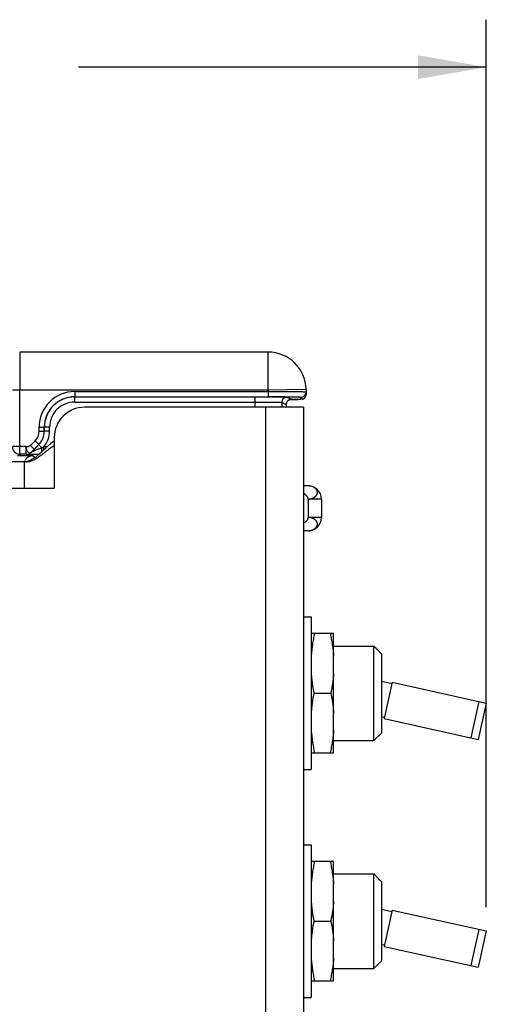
# Model space of a CAD drawing. Header units: inches. Extents: x 0 to 22, y 0 to 17.
# Tile 6 of 40: x 8.4 to 9.7, y 7.7 to 10.3. Entities that reach past the tile are written whole.
import ezdxf

# ---------------------------------------------------------------- set-up
doc = ezdxf.new("R2010")
doc.units = ezdxf.units.IN
doc.header["$LTSCALE"] = 1.21
doc.header["$MEASUREMENT"] = 0
doc.layers.get('0').update_dxf_attribs({"linetype": 'CONTINUOUS'})
for name, color, linetype in [('02___PRT_ALL_AXES', 7, 'CONTINUOUS'), ('03___PRT_ALL_CURVES', 7, 'CONTINUOUS'), ('DIMENSIONS', 7, 'CONTINUOUS')]:
    doc.layers.add(name, color=color, linetype=linetype)
doc.styles.get("Standard").update_dxf_attribs({"font": 'txt', "width": 0.8})
doc.dimstyles.new('DIMSTYLE_1', dxfattribs={"dimtxt": 0.125, "dimasz": 0.18, "dimexe": 0.125, "dimexo": 0.0625, "dimgap": 0.0625, "dimtad": 0, "dimtih": 1, "dimtoh": 1, "dimzin": 4, "dimdsep": 46, "dimtxsty": 'STANDARD', "dimblk": '_FILLED', "dimblk1": '_FILLED', "dimblk2": '_FILLED', "dimcen": 0.09, "dimadec": 0, "dimazin": 0, "dimtp": 0.001, "dimtm": 0.001, "dimtfac": 1, "dimtofl": 0, "dimtmove": 0, "dimatfit": 3, "dimldrblk": '_FILLED', "dimfxl": 1, "dimtolj": 1, "dimtzin": 4, "dimarcsym": 0})

# ---------------------------------------------------------------- blocks, each defined once
blk = doc.blocks.new('_FILLED')
at = {"color": 0, "linetype": 'BYBLOCK'}
blk.add_solid([(0, 0), (-1, 0.174), (-1, -0.174)], dxfattribs=at)
blk = doc.blocks.new('*D3')
at = {"layer": 'DIMENSIONS', "color": 2, "linetype": 'CONTINUOUS'}
for p, q in [((6.2637, 7.2845), (6.2637, 10.2657)), ((9.6607, 7.9297), (9.6607, 10.2657)), ((6.2637, 10.1407), (7.3372, 10.1407)), ((9.6607, 10.1407), (8.5872, 10.1407))]:
    blk.add_line(p, q, dxfattribs=at)
at = {"layer": 'DIMENSIONS', "color": 2, "linetype": 'CONTINUOUS', "xscale": 0.18, "yscale": 0.18, "zscale": 0.18, "rotation": 180}
blk.add_blockref('_FILLED', (6.2637, 10.1407), dxfattribs=at)
at = {"layer": 'DIMENSIONS', "color": 2, "linetype": 'CONTINUOUS', "xscale": 0.18, "yscale": 0.18, "zscale": 0.18}
blk.add_blockref('_FILLED', (9.6607, 10.1407), dxfattribs=at)
at = {"layer": 'DIMENSIONS', "color": 2, "linetype": 'CONTINUOUS', "insert": (7.9622, 10.2032), "char_height": 0.125, "width": 1.125, "attachment_point": 2, "line_spacing_factor": 0.9}
blk.add_mtext('3.40{\\Ftxt.shx;\\W1.000000;\\H0.125000; }[86.3]', dxfattribs=at)

msp = doc.modelspace()

# ---------------------------------------------------------------- linework, layer by layer
at = {"color": 7, "linetype": 'CONTINUOUS'}
for p, q in [((9.0865, 9.3907), (8.4326, 9.3907)), ((9.0865, 9.2907), (9.0865, 9.3907)), ((9.0865, 9.2907), (8.4133, 9.2907)), ((8.4333, 9.1219), (8.4333, 9.2907)), ((8.5774, 9.2869), (8.5774, 9.2731)), ((8.5774, 9.2869), (9.0865, 9.2869)), ((9.1864, 9.2924), (9.0865, 9.2907)), ((9.0865, 9.2907), (9.0865, 9.2869)), ((9.0865, 9.2869), (9.0865, 9.2731)), ((9.1864, 9.2924), (9.1867, 9.2803)), ((8.5774, 9.2731), (9.0865, 9.2731)), ((8.5775, 9.2593), (8.5775, 9.273)), ((8.5775, 9.2593), (9.0523, 9.2593)), ((9.0523, 9.2457), (9.0523, 9.273)), ((9.0868, 9.273), (9.0907, 9.273)), ((9.1223, 9.2585), (9.1223, 9.2457)), ((9.1223, 9.2585), (9.134, 9.2527)), ((9.134, 9.2527), (9.134, 9.2457)), ((9.134, 9.2527), (9.134, 9.2527)), ((9.1361, 9.2723), (9.1478, 9.2665)), ((9.1433, 9.2657), (9.1513, 9.2657)), ((9.1478, 9.2665), (9.1459, 9.2663)), ((9.1513, 9.2657), (9.1606, 9.2659)), ((9.1606, 9.2659), (9.1654, 9.2659)), ((9.1728, 9.2724), (9.1729, 9.2662)), ((8.4836, 9.1825), (8.4836, 9.1931)), ((8.4836, 9.1931), (8.4974, 9.1931)), ((8.4836, 9.1825), (8.4974, 9.1825)), ((8.4974, 9.1825), (8.4974, 9.1931)), ((8.4974, 9.1931), (8.4975, 9.193)), ((8.4974, 9.1825), (8.4975, 9.1825)), ((8.4975, 9.1825), (8.4975, 9.193)), ((8.5113, 9.193), (8.4975, 9.193)), ((8.5113, 9.1825), (8.4975, 9.1825)), ((8.5113, 9.1825), (8.5113, 9.193)), ((8.4611, 9.145), (8.473, 9.1569)), ((8.473, 9.1569), (8.4827, 9.1472)), ((8.4493, 9.1419), (8.4133, 9.1419)), ((8.4493, 9.1219), (8.4493, 9.1419)), ((8.4611, 9.145), (8.4708, 9.1353)), ((8.4635, 9.1278), (8.4828, 9.1471)), ((8.4635, 9.1278), (8.4708, 9.1353)), ((8.4635, 9.1278), (8.4635, 9.1278)), ((8.4708, 9.1353), (8.4827, 9.1472)), ((8.4827, 9.1472), (8.4828, 9.1471)), ((8.491, 9.139), (8.4828, 9.1471)), ((8.4962, 9.1336), (8.4962, 9.1413)), ((8.5045, 9.1413), (8.4962, 9.1413)), ((8.4333, 9.1219), (8.4326, 9.1204)), ((8.4493, 9.1219), (8.4333, 9.1219)), ((8.4493, 9.1219), (8.4493, 9.1219)), ((8.4682, 9.1181), (8.4731, 9.1131)), ((9.1917, 9.0387), (9.1797, 9.0387)), ((9.1917, 9.0037), (9.1917, 8.9557)), ((9.2267, 9.0037), (9.1917, 9.0037)), ((9.2267, 9.0037), (9.2267, 8.9557)), ((9.2267, 8.9557), (9.1917, 8.9557)), ((9.1917, 8.9207), (9.1797, 8.9207)), ((9.1997, 8.6507), (9.2587, 8.6507)), ((9.2587, 8.3357), (9.2587, 8.6507)), ((9.2587, 8.6172), (9.3647, 8.6172)), ((9.3647, 8.3682), (9.3647, 8.6172)), ((9.3647, 8.6172), (9.3715, 8.6103)), ((9.3715, 8.6103), (9.3727, 8.6092)), ((9.3727, 8.6092), (9.3738, 8.6081)), ((9.3738, 8.6081), (9.3747, 8.6071)), ((9.3747, 8.6071), (9.376, 8.6058)), ((9.376, 8.6058), (9.377, 8.6048)), ((9.377, 8.6048), (9.3782, 8.6036)), ((9.3782, 8.6036), (9.3847, 8.597)), ((9.3847, 8.597), (9.3847, 8.3882)), ((9.4133, 8.5221), (9.392, 8.4264)), ((9.4133, 8.5221), (9.6607, 8.4672)), ((9.2068, 8.4932), (9.2516, 8.4932)), ((9.6412, 8.4715), (9.62, 8.3759)), ((9.6607, 8.4672), (9.6395, 8.3715)), ((9.392, 8.4264), (9.6395, 8.3715)), ((9.1997, 8.3357), (9.2587, 8.3357)), ((9.1997, 8.0507), (9.2587, 8.0507)), ((9.2587, 7.7357), (9.2587, 8.0507)), ((9.2587, 8.0172), (9.3647, 8.0172)), ((9.3647, 7.7682), (9.3647, 8.0172)), ((9.3647, 8.0172), (9.3715, 8.0103)), ((9.3715, 8.0103), (9.3727, 8.0092)), ((9.3727, 8.0092), (9.3738, 8.0081)), ((9.3738, 8.0081), (9.3747, 8.0071)), ((9.3747, 8.0071), (9.376, 8.0058)), ((9.376, 8.0058), (9.377, 8.0048)), ((9.377, 8.0048), (9.3782, 8.0036)), ((9.3782, 8.0036), (9.3847, 7.997)), ((9.3847, 7.997), (9.3847, 7.7882)), ((9.4133, 7.9221), (9.392, 7.8264)), ((9.4133, 7.9221), (9.6607, 7.8672)), ((9.2068, 7.8932), (9.2516, 7.8932)), ((9.6412, 7.8715), (9.62, 7.7759)), ((9.6607, 7.8672), (9.6395, 7.7715)), ((9.392, 7.8264), (9.6395, 7.7715)), ((9.1997, 7.7357), (9.2587, 7.7357))]:
    msp.add_line(p, q, dxfattribs=at)
at = {"color": 3, "linetype": 'CONTINUOUS'}
for p, q in [((9.1797, 9.2457), (8.6037, 9.2457)), ((9.0797, 9.2457), (9.0797, 6.0667)), ((9.1797, 9.2457), (9.1797, 6.0667)), ((8.5237, 9.1567), (8.5156, 9.1507)), ((8.5237, 9.1657), (8.5237, 9.0327)), ((8.4894, 9.1271), (8.4852, 9.1232)), ((6.5495, 9.1027), (8.4447, 9.1027)), ((8.4447, 9.1027), (8.4447, 9.0327)), ((6.5497, 9.0327), (8.5237, 9.0327))]:
    msp.add_line(p, q, dxfattribs=at)
at = {"color": 7, "linetype": 'CONTINUOUS'}
for points in [[(9.1803, 9.2684), (9.1812, 9.269), (9.182, 9.2697), (9.1829, 9.2706), (9.1837, 9.2715), (9.1844, 9.2725), (9.1851, 9.2736), (9.1857, 9.2749), (9.1861, 9.2762), (9.1864, 9.2775), (9.1866, 9.279), (9.1867, 9.2803)], [(9.134, 9.2527), (9.134, 9.2529), (9.1341, 9.2541), (9.1343, 9.2553), (9.1345, 9.2564), (9.1349, 9.2575), (9.1353, 9.2586), (9.1358, 9.2595), (9.1364, 9.2605), (9.1371, 9.2613), (9.1378, 9.2621), (9.1385, 9.2628), (9.1393, 9.2635), (9.1401, 9.2641), (9.1409, 9.2646), (9.1417, 9.265), (9.1425, 9.2654), (9.1432, 9.2657)], [(9.1432, 9.2657), (9.1439, 9.2659), (9.1446, 9.2661), (9.1451, 9.2662), (9.1455, 9.2662), (9.1458, 9.2663), (9.146, 9.2663), (9.1461, 9.2663), (9.1462, 9.2663), (9.1462, 9.2663)], [(9.1768, 9.2668), (9.1776, 9.2671), (9.1785, 9.2674), (9.1794, 9.2679), (9.1803, 9.2684)]]:
    msp.add_lwpolyline(points, dxfattribs=at)
for centre, radius, start, end in [((9.0865, 9.2907), 0.1, 1, 90), ((8.5773, 9.1931), 0.0938, 89.9948, 179.9981), ((9.1728, 9.2861), 0.0138, 269.999, 0.9989), ((9.1729, 9.28), 0.0138, 300.0443, 0.9973), ((8.5773, 9.1931), 0.08, 89.9915, 179.9991), ((8.5775, 9.193), 0.08, 89.9983, 179.9971), ((8.5775, 9.193), 0.0662, 89.9953, 179.9978), ((9.087, 0.2725), 9.0006, 89.72557, 90.00309), ((9.1361, 9.2585), 0.0138, 90.014, 179.993), ((9.1478, 9.2527), 0.0138, 108.1608, 179.9892), ((8.4474, 9.1825), 0.0362, 315.0025, 359.9975), ((8.4474, 9.1825), 0.05, 315.0019, 359.9981), ((8.4475, 9.1825), 0.05, 314.9975, 0.0025), ((8.4475, 9.1825), 0.0638, 319.8109, 359.9999), ((8.4333, 9.1419), 0.02, 180.0171, 269.99), ((8.4493, 9.1419), 0.02, 270.0043, 314.9957), ((8.4493, 9.1419), 0.02, 270.0043, 314.9957), ((7.8729, 10.5346), 1.5263, 293.8886, 294.1036), ((8.4681, 9.0931), 0.025, 143.9884, 149.9972), ((8.4683, 9.093), 0.0251, 132.0223, 143.9538), ((8.4682, 9.0931), 0.025, 90.0138, 132.0142), ((9.1917, 9.0037), 0.035, 0, 90), ((9.1917, 8.9557), 0.035, 270, 360)]:
    msp.add_arc(centre, radius, start, end, dxfattribs=at)
at = {"color": 3, "linetype": 'CONTINUOUS'}
for centre, radius, start, end in [((8.6037, 9.1657), 0.08, 90, 180), ((8.4448, 9.1426), 0.04, 269.9434, 283.6706), ((8.1817, 9.516), 0.5018, 307.6989, 308.1389)]:
    msp.add_arc(centre, radius, start, end, dxfattribs=at)
at = {"color": 7, "linetype": 'CONTINUOUS'}
for points, knots in [([(8.4326, 9.3907), (8.4327, 9.3907), (8.4327, 9.3904), (8.4327, 9.3901), (8.4327, 9.3895), (8.4328, 9.3887), (8.4328, 9.3876), (8.4329, 9.3857), (8.4329, 9.3828), (8.433, 9.3786), (8.433, 9.3736), (8.4331, 9.3677), (8.4331, 9.3612), (8.4332, 9.3539), (8.4332, 9.3431), (8.4333, 9.3284), (8.4333, 9.3099), (8.4333, 9.2972), (8.4333, 9.2907)], [0, 0, 0, 0, 0.001252, 0.004874, 0.010885, 0.019277, 0.030029, 0.043115, 0.076172, 0.118124, 0.168582, 0.227046, 0.292966, 0.365693, 0.444535, 0.617445, 0.805006, 1, 1, 1, 1]), ([(9.0865, 9.2869), (9.093, 9.2869), (9.1058, 9.2869), (9.1243, 9.2869), (9.1389, 9.2869), (9.1498, 9.2869), (9.157, 9.2868), (9.1636, 9.2868), (9.1694, 9.2868), (9.1745, 9.2867), (9.1786, 9.2866), (9.1816, 9.2866), (9.1835, 9.2866), (9.1846, 9.2865), (9.1854, 9.2865), (9.186, 9.2865), (9.1863, 9.2864), (9.1865, 9.2864), (9.1865, 9.2864)], [0, 0, 0, 0, 0.194983, 0.382528, 0.555407, 0.634234, 0.706957, 0.772868, 0.831336, 0.881796, 0.92376, 0.956828, 0.969924, 0.980684, 0.989083, 0.995104, 0.998736, 1, 1, 1, 1]), ([(9.0523, 9.2593), (9.0568, 9.2593), (9.0657, 9.2593), (9.0785, 9.2592), (9.0903, 9.2591), (9.1008, 9.2591), (9.1084, 9.259), (9.1135, 9.2589), (9.1164, 9.2588), (9.1188, 9.2588), (9.1206, 9.2587), (9.1216, 9.2586), (9.1222, 9.2586), (9.1223, 9.2585)], [0, 0, 0, 0, 0.192887, 0.378577, 0.550072, 0.700902, 0.825384, 0.876235, 0.918832, 0.952774, 0.977747, 0.993526, 1, 1, 1, 1]), ([(9.0907, 9.273), (9.0939, 9.2729), (9.1, 9.2729), (9.1088, 9.2729), (9.1165, 9.2728), (9.123, 9.2727), (9.1283, 9.2726), (9.1318, 9.2725), (9.134, 9.2725), (9.135, 9.2724), (9.1357, 9.2724), (9.136, 9.2724), (9.1361, 9.2723)], [0, 0, 0, 0, 0.212627, 0.406108, 0.576924, 0.721972, 0.838618, 0.924758, 0.955883, 0.978849, 0.993564, 1, 1, 1, 1]), ([(9.1301, 9.273), (9.1332, 9.273), (9.1391, 9.273), (9.1475, 9.2729), (9.1548, 9.2728), (9.1602, 9.2727), (9.1639, 9.2727), (9.1662, 9.2726), (9.1681, 9.2726), (9.1698, 9.2726), (9.171, 9.2725), (9.172, 9.2725), (9.1724, 9.2724), (9.1728, 9.2724), (9.1728, 9.2724)], [0, 0, 0, 0, 0.217645, 0.414354, 0.586792, 0.732041, 0.793685, 0.847648, 0.893707, 0.931664, 0.961365, 0.982688, 0.995558, 1, 1, 1, 1]), ([(9.1729, 9.2662), (9.1729, 9.2662), (9.1726, 9.2662), (9.1723, 9.2661), (9.1717, 9.2661), (9.1708, 9.2661), (9.1697, 9.266), (9.1678, 9.266), (9.1648, 9.2659), (9.1606, 9.2659), (9.1555, 9.2658), (9.1496, 9.2657), (9.1455, 9.2657), (9.1433, 9.2657)], [0, 0, 0, 0, 0.004341, 0.016823, 0.037529, 0.066413, 0.103408, 0.148405, 0.261893, 0.405592, 0.577867, 0.776762, 1, 1, 1, 1]), ([(8.4493, 9.1419), (8.4504, 9.142), (8.4544, 9.142), (8.4589, 9.1429), (8.4611, 9.145)], [0, 0, 0, 0, 0.260379, 1, 1, 1, 1]), ([(8.4493, 9.1419), (8.4496, 9.1406), (8.4498, 9.1379), (8.4504, 9.1339), (8.452, 9.1306), (8.454, 9.128), (8.4563, 9.1263), (8.4588, 9.1256), (8.4614, 9.1261), (8.4628, 9.1272), (8.4635, 9.1278)], [0, 0, 0, 0, 0.163627, 0.319876, 0.463936, 0.591063, 0.70004, 0.797285, 0.890551, 1, 1, 1, 1]), ([(8.491, 9.139), (8.4883, 9.1379), (8.4844, 9.1362), (8.4791, 9.1341), (8.4753, 9.1325), (8.4722, 9.1312), (8.4697, 9.1302), (8.468, 9.1295), (8.4664, 9.1289), (8.4652, 9.1284), (8.4644, 9.1281), (8.4639, 9.1279), (8.4637, 9.1279), (8.4635, 9.1277), (8.4635, 9.1278)], [0, 0, 0, 0, 0.289599, 0.432568, 0.573202, 0.709789, 0.775519, 0.838472, 0.896993, 0.94828, 0.969268, 0.985669, 0.996311, 1, 1, 1, 1]), ([(8.4904, 9.1281), (8.4905, 9.1289), (8.4908, 9.1325), (8.4909, 9.1362), (8.491, 9.139)], [0, 0, 0, 0, 0.221838, 1, 1, 1, 1]), ([(8.4266, 9.1189), (8.4294, 9.1189), (8.4348, 9.1189), (8.4425, 9.1188), (8.4496, 9.1187), (8.4557, 9.1186), (8.4601, 9.1185), (8.4631, 9.1184), (8.4648, 9.1184), (8.4661, 9.1183), (8.4671, 9.1182), (8.4678, 9.1181), (8.4681, 9.1181), (8.4682, 9.1181)], [0, 0, 0, 0, 0.200921, 0.389842, 0.561107, 0.709577, 0.83082, 0.880062, 0.921216, 0.953968, 0.9781, 0.993442, 1, 1, 1, 1]), ([(8.4831, 9.1214), (8.4811, 9.1214), (8.4771, 9.1214), (8.4713, 9.1214), (8.4658, 9.1215), (8.4608, 9.1215), (8.457, 9.1216), (8.4543, 9.1217), (8.4527, 9.1217), (8.4513, 9.1217), (8.4503, 9.1218), (8.4497, 9.1218), (8.4495, 9.1219), (8.4494, 9.1219), (8.4493, 9.1219)], [0, 0, 0, 0, 0.178993, 0.351939, 0.51586, 0.666698, 0.798787, 0.855487, 0.904444, 0.944463, 0.974329, 0.992984, 0.997947, 1, 1, 1, 1]), ([(9.1917, 9.0037), (9.1925, 9.0037), (9.1941, 9.0038), (9.1965, 9.0041), (9.1988, 9.0045), (9.2011, 9.0051), (9.2033, 9.0059), (9.2053, 9.0068), (9.2073, 9.0078), (9.209, 9.009), (9.2106, 9.0103), (9.2118, 9.0115), (9.2127, 9.0124), (9.2133, 9.0132), (9.2138, 9.0139), (9.2143, 9.0147), (9.2148, 9.0155), (9.2152, 9.0163), (9.2155, 9.0171), (9.2158, 9.0182), (9.2161, 9.0197), (9.2162, 9.0214), (9.2161, 9.0231), (9.2158, 9.0245), (9.2155, 9.0256), (9.215, 9.0267), (9.2143, 9.0281), (9.2133, 9.0296), (9.2121, 9.0311), (9.2106, 9.0324), (9.209, 9.0337), (9.2073, 9.0348), (9.2053, 9.0358), (9.2033, 9.0367), (9.2004, 9.0376), (9.1973, 9.0383), (9.1941, 9.0386), (9.1925, 9.0387), (9.1917, 9.0387)], [0, 0, 0, 0, 0.036327, 0.072536, 0.1084, 0.143752, 0.178463, 0.212415, 0.245478, 0.277557, 0.308631, 0.338719, 0.353385, 0.367782, 0.381907, 0.395776, 0.409412, 0.422853, 0.43615, 0.449348, 0.475514, 0.501433, 0.527133, 0.552928, 0.56601, 0.579294, 0.606525, 0.634607, 0.663418, 0.693024, 0.72364, 0.755418, 0.788276, 0.822051, 0.856599, 0.927548, 0.963701, 1, 1, 1, 1]), ([(9.1917, 9.0037), (9.1917, 9.0045), (9.1915, 9.0061), (9.1907, 9.0084), (9.1895, 9.0106), (9.188, 9.0127), (9.1865, 9.0142), (9.1852, 9.0154), (9.1832, 9.0168), (9.1813, 9.0178), (9.1797, 9.0182)], [0, 0, 0, 0, 0.117922, 0.240068, 0.366148, 0.494884, 0.624485, 0.689044, 0.75311, 1, 1, 1, 1]), ([(9.1917, 8.9557), (9.1917, 8.9549), (9.1915, 8.9533), (9.1907, 8.951), (9.1895, 8.9488), (9.188, 8.9467), (9.1865, 8.9451), (9.1852, 8.944), (9.1832, 8.9425), (9.1813, 8.9416), (9.1797, 8.9411)], [0, 0, 0, 0, 0.117922, 0.240068, 0.366148, 0.494884, 0.624485, 0.689044, 0.75311, 1, 1, 1, 1]), ([(9.1917, 8.9207), (9.1925, 8.9207), (9.1941, 8.9207), (9.1973, 8.9211), (9.2004, 8.9217), (9.2033, 8.9227), (9.2053, 8.9235), (9.2073, 8.9246), (9.209, 8.9257), (9.2106, 8.9269), (9.2121, 8.9283), (9.2133, 8.9298), (9.2143, 8.9313), (9.215, 8.9327), (9.2155, 8.9338), (9.2158, 8.9349), (9.2161, 8.9363), (9.2162, 8.938), (9.2161, 8.9397), (9.2158, 8.9411), (9.2155, 8.9422), (9.2152, 8.943), (9.2148, 8.9438), (9.2143, 8.9446), (9.2138, 8.9454), (9.2133, 8.9462), (9.2127, 8.9469), (9.2118, 8.9479), (9.2106, 8.9491), (9.209, 8.9504), (9.2073, 8.9516), (9.2053, 8.9526), (9.2033, 8.9535), (9.2011, 8.9542), (9.1988, 8.9548), (9.1965, 8.9553), (9.1941, 8.9556), (9.1925, 8.9556), (9.1917, 8.9557)], [0, 0, 0, 0, 0.036299, 0.072452, 0.143401, 0.177949, 0.211724, 0.244582, 0.27636, 0.306976, 0.336582, 0.365393, 0.393475, 0.420706, 0.43399, 0.447072, 0.472867, 0.498567, 0.524486, 0.550652, 0.56385, 0.577147, 0.590588, 0.604224, 0.618093, 0.632218, 0.646615, 0.661281, 0.691369, 0.722443, 0.754522, 0.787585, 0.821537, 0.856248, 0.8916, 0.927464, 0.963673, 1, 1, 1, 1]), ([(9.2086, 8.6507), (9.2075, 8.6457), (9.2055, 8.6358), (9.203, 8.6208), (9.201, 8.6057), (9.2001, 8.5956), (9.1997, 8.5906)], [0, 0, 0, 0, 0.250462, 0.500597, 0.750426, 1, 1, 1, 1]), ([(9.2499, 8.6507), (9.2509, 8.6457), (9.2529, 8.6358), (9.2555, 8.6208), (9.2575, 8.6057), (9.2584, 8.5956), (9.2587, 8.5906)], [0, 0, 0, 0, 0.250462, 0.500597, 0.750426, 1, 1, 1, 1]), ([(9.1997, 8.5448), (9.2, 8.5404), (9.2008, 8.5318), (9.2029, 8.5145), (9.2051, 8.5017), (9.2068, 8.4932)], [0, 0, 0, 0, 0.249659, 0.499532, 1, 1, 1, 1]), ([(9.2587, 8.5448), (9.2584, 8.5404), (9.2577, 8.5318), (9.2555, 8.5145), (9.2533, 8.5017), (9.2516, 8.4932)], [0, 0, 0, 0, 0.249659, 0.499532, 1, 1, 1, 1]), ([(9.2068, 8.4932), (9.2051, 8.4847), (9.2029, 8.4718), (9.2008, 8.4546), (9.2, 8.4459), (9.1997, 8.4416)], [0, 0, 0, 0, 0.500468, 0.750341, 1, 1, 1, 1]), ([(9.2516, 8.4932), (9.2533, 8.4847), (9.2555, 8.4718), (9.2577, 8.4546), (9.2584, 8.4459), (9.2587, 8.4416)], [0, 0, 0, 0, 0.500468, 0.750341, 1, 1, 1, 1]), ([(9.1997, 8.3958), (9.2001, 8.3907), (9.201, 8.3807), (9.203, 8.3656), (9.2055, 8.3506), (9.2075, 8.3406), (9.2086, 8.3357)], [0, 0, 0, 0, 0.249574, 0.499403, 0.749538, 1, 1, 1, 1]), ([(9.2587, 8.3958), (9.2584, 8.3907), (9.2575, 8.3807), (9.2555, 8.3656), (9.2529, 8.3506), (9.2509, 8.3406), (9.2499, 8.3357)], [0, 0, 0, 0, 0.249574, 0.499403, 0.749538, 1, 1, 1, 1]), ([(9.2086, 8.0507), (9.2075, 8.0457), (9.2055, 8.0358), (9.203, 8.0208), (9.201, 8.0057), (9.2001, 7.9956), (9.1997, 7.9906)], [0, 0, 0, 0, 0.250462, 0.500597, 0.750426, 1, 1, 1, 1]), ([(9.2499, 8.0507), (9.2509, 8.0457), (9.2529, 8.0358), (9.2555, 8.0208), (9.2575, 8.0057), (9.2584, 7.9956), (9.2587, 7.9906)], [0, 0, 0, 0, 0.250462, 0.500597, 0.750426, 1, 1, 1, 1]), ([(9.1997, 7.9448), (9.2, 7.9404), (9.2008, 7.9318), (9.2029, 7.9145), (9.2051, 7.9017), (9.2068, 7.8932)], [0, 0, 0, 0, 0.249659, 0.499532, 1, 1, 1, 1]), ([(9.2587, 7.9448), (9.2584, 7.9404), (9.2577, 7.9318), (9.2555, 7.9145), (9.2533, 7.9017), (9.2516, 7.8932)], [0, 0, 0, 0, 0.249659, 0.499532, 1, 1, 1, 1]), ([(9.2068, 7.8932), (9.2051, 7.8847), (9.2029, 7.8718), (9.2008, 7.8546), (9.2, 7.8459), (9.1997, 7.8416)], [0, 0, 0, 0, 0.500468, 0.750341, 1, 1, 1, 1]), ([(9.2516, 7.8932), (9.2533, 7.8847), (9.2555, 7.8718), (9.2577, 7.8546), (9.2584, 7.8459), (9.2587, 7.8416)], [0, 0, 0, 0, 0.500468, 0.750341, 1, 1, 1, 1]), ([(9.1997, 7.7958), (9.2001, 7.7907), (9.201, 7.7807), (9.203, 7.7656), (9.2055, 7.7506), (9.2075, 7.7406), (9.2086, 7.7357)], [0, 0, 0, 0, 0.249574, 0.499403, 0.749538, 1, 1, 1, 1]), ([(9.2587, 7.7958), (9.2584, 7.7907), (9.2575, 7.7807), (9.2555, 7.7656), (9.2529, 7.7506), (9.2509, 7.7406), (9.2499, 7.7357)], [0, 0, 0, 0, 0.249574, 0.499403, 0.749538, 1, 1, 1, 1])]:
    msp.add_open_spline(points, degree=3, knots=knots, dxfattribs=at)
for points in [[(9.1435, 9.2658), (9.1449, 9.2662), (9.1463, 9.2665), (9.1478, 9.2665)], [(9.1798, 9.2681), (9.1777, 9.2669), (9.1753, 9.2662), (9.1729, 9.2662)]]:
    msp.add_open_spline(points, degree=3, dxfattribs=at)
at = {"color": 3, "linetype": 'CONTINUOUS'}
for points, knots in [([(8.5156, 9.1507), (8.5132, 9.1488), (8.5085, 9.145), (8.5019, 9.139), (8.4955, 9.133), (8.4914, 9.1291), (8.4894, 9.1271)], [0, 0, 0, 0, 0.261832, 0.516018, 0.762272, 1, 1, 1, 1]), ([(8.4852, 9.1232), (8.4827, 9.121), (8.4779, 9.1167), (8.4704, 9.111), (8.4638, 9.1072), (8.4584, 9.105), (8.4556, 9.1042), (8.4542, 9.1038)], [0, 0, 0, 0, 0.268921, 0.522905, 0.764363, 0.882333, 1, 1, 1, 1]), ([(8.5237, 9.1442), (8.5207, 9.1425), (8.5149, 9.1389), (8.5067, 9.1331), (8.499, 9.1272), (8.494, 9.1232), (8.4916, 9.1213)], [0, 0, 0, 0, 0.263792, 0.518286, 0.763823, 1, 1, 1, 1]), ([(8.4536, 9.1017), (8.4521, 9.1015), (8.4492, 9.1014), (8.4462, 9.1016), (8.4447, 9.1018)], [0, 0, 0, 0, 0.490234, 1, 1, 1, 1]), ([(8.4885, 9.119), (8.4858, 9.1168), (8.4803, 9.1127), (8.4718, 9.1073), (8.4644, 9.104), (8.4582, 9.1023), (8.4551, 9.1018), (8.4536, 9.1017)], [0, 0, 0, 0, 0.2677, 0.52035, 0.761326, 0.880146, 1, 1, 1, 1])]:
    msp.add_open_spline(points, degree=3, knots=knots, dxfattribs=at)
at = {"layer": '02___PRT_ALL_AXES', "color": 7, "linetype": 'CONTINUOUS'}
for p, q in [((9.1797, 8.6942), (9.1997, 8.6942)), ((9.1997, 8.6942), (9.1997, 8.2922)), ((9.3847, 8.5243), (9.4124, 8.5182)), ((9.3847, 8.4321), (9.3929, 8.4303)), ((9.3647, 8.3682), (9.3847, 8.3882)), ((9.2587, 8.3682), (9.3647, 8.3682)), ((9.1797, 8.2922), (9.1997, 8.2922)), ((9.1797, 8.0942), (9.1997, 8.0942)), ((9.1997, 8.0942), (9.1997, 7.6922)), ((9.3847, 7.9243), (9.4124, 7.9182)), ((9.3847, 7.8321), (9.3929, 7.8303)), ((9.3647, 7.7682), (9.3847, 7.7882)), ((9.2587, 7.7682), (9.3647, 7.7682)), ((9.1797, 7.6922), (9.1997, 7.6922))]:
    msp.add_line(p, q, dxfattribs=at)
at = {"layer": '03___PRT_ALL_CURVES', "color": 40, "linetype": 'CONTINUOUS'}
for p, q in [((8.5237, 9.1567), (8.5237, 9.0327)), ((8.4447, 9.1027), (8.4447, 9.0327))]:
    msp.add_line(p, q, dxfattribs=at)

# ---------------------------------------------------------------- dimensions: what is measured, and where the dimension line sits
at = {"layer": 'DIMENSIONS', "color": 2, "linetype": 'CONTINUOUS'}
dim = msp.add_linear_dim(base=(6.2637, 10.1407), p1=(9.6607, 7.8672), p2=(6.2637, 7.222), angle=180, dimstyle='DIMSTYLE_1', dxfattribs=at)
dim.commit()
dim.dimension.update_dxf_attribs({"geometry": '*D3', "text_midpoint": (7.9622, 10.1407), "dimtype": 160})

doc.saveas('drawing.dxf')
